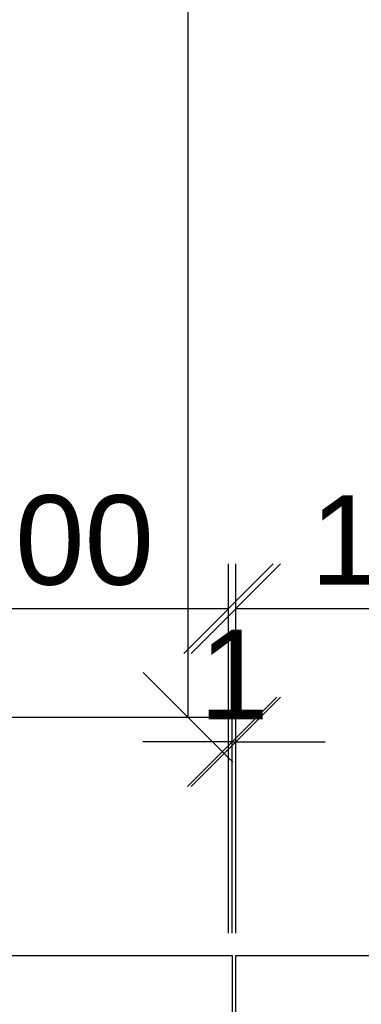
# Model space of a CAD drawing. Header units: millimetres. Extents: x 2008 to 593522, y -10016 to 93699.
# Tile 98 of 102: x 310438 to 311394, y 36725 to 39475. Entities that reach past the tile are written whole.
import ezdxf

# ---------------------------------------------------------------- set-up
doc = ezdxf.new("R2010")
doc.units = ezdxf.units.MM
doc.styles.get("Standard").update_dxf_attribs({"font": 'arial.ttf'})
doc.dimstyles.new('ISO-25', dxfattribs={"dimtxt": 2.5, "dimasz": 2.5, "dimexe": 1.25, "dimexo": 0.625, "dimtad": 1, "dimtxsty": 'Standard', "dimcen": 2.5, "dimadec": 0, "dimazin": 0, "dimtfac": 1, "dimtmove": 0, "dimatfit": 3, "dimfxl": 1, "dimarcsym": 0})

# ---------------------------------------------------------------- blocks, each defined once
blk = doc.blocks.new('_Oblique')
at = {"color": 0, "linetype": 'ByBlock', "lineweight": -2}
blk.add_line((-0.5, -0.5), (0.5, 0.5), dxfattribs=at)
blk = doc.blocks.new('*D34')
at = {"color": 0, "lineweight": -2, "transparency": 16777216}
for p, q in [((36268.992, 10065.323), (36268.992, 10075.633)), ((36278.992, 10065.323), (36278.992, 10075.633)), ((36268.992, 10074.383), (36278.992, 10074.383))]:
    blk.add_line(p, q, dxfattribs=at)
at = {"layer": 'Defpoints', "color": 0, "transparency": 16777216}
for p in [(36278.992, 10074.383), (36268.992, 10064.698), (36278.992, 10064.698)]:
    blk.add_point(p, dxfattribs=at)
at = {"color": 0, "lineweight": -2, "transparency": 16777216, "xscale": 2.5, "yscale": 2.5, "zscale": 2.5, "rotation": 180}
blk.add_blockref('_Oblique', (36268.992, 10074.383), dxfattribs=at)
at = {"color": 0, "lineweight": -2, "transparency": 16777216, "xscale": 2.5, "yscale": 2.5, "zscale": 2.5}
blk.add_blockref('_Oblique', (36278.992, 10074.383), dxfattribs=at)
at = {"color": 0, "lineweight": 30, "transparency": 16777216, "insert": (36273.992, 10076.284), "char_height": 2.5, "attachment_point": 5}
blk.add_mtext('100', dxfattribs=at)
blk = doc.blocks.new('*D134')
at = {"color": 0, "lineweight": -2, "transparency": 16777216}
for p, q in [((36266.134, 10118.148), (36279.107, 10118.148)), ((36277.857, 10071.348), (36277.857, 10118.148)), ((36266.134, 10071.348), (36279.107, 10071.348))]:
    blk.add_line(p, q, dxfattribs=at)
at = {"layer": 'Defpoints', "color": 0, "transparency": 16777216}
for p in [(36265.509, 10118.148), (36277.857, 10118.148), (36265.509, 10071.348)]:
    blk.add_point(p, dxfattribs=at)
at = {"color": 0, "lineweight": -2, "transparency": 16777216, "xscale": 2.5, "yscale": 2.5, "zscale": 2.5}
for p, rotation in [((36277.857, 10118.148), 90), ((36277.857, 10071.348), 270)]:
    blk.add_blockref('_Oblique', p, dxfattribs=dict(at, rotation=rotation))
at = {"color": 0, "lineweight": 30, "transparency": 16777216, "insert": (36275.956, 10094.748), "char_height": 2.5, "attachment_point": 5, "rotation": 90}
blk.add_mtext('468', dxfattribs=at)
blk = doc.blocks.new('*D132')
at = {"color": 0, "lineweight": -2, "transparency": 16777216}
for p, q in [((36279.092, 10065.323), (36279.092, 10071.912)), ((36279.192, 10065.323), (36279.192, 10071.912)), ((36279.092, 10070.662), (36276.592, 10070.662)), ((36279.092, 10070.662), (36279.192, 10070.662)), ((36279.192, 10070.662), (36281.692, 10070.662))]:
    blk.add_line(p, q, dxfattribs=at)
at = {"layer": 'Defpoints', "color": 0, "transparency": 16777216}
for p in [(36279.192, 10070.662), (36279.092, 10064.698), (36279.192, 10064.698)]:
    blk.add_point(p, dxfattribs=at)
at = {"color": 0, "lineweight": -2, "transparency": 16777216, "xscale": 2.5, "yscale": 2.5, "zscale": 2.5}
blk.add_blockref('_Oblique', (36279.092, 10070.662), dxfattribs=at)
at = {"color": 0, "lineweight": -2, "transparency": 16777216, "xscale": 2.5, "yscale": 2.5, "zscale": 2.5, "rotation": 180}
blk.add_blockref('_Oblique', (36279.192, 10070.662), dxfattribs=at)
at = {"color": 0, "lineweight": 30, "transparency": 16777216, "insert": (36279.142, 10072.542), "char_height": 2.5, "attachment_point": 5}
blk.add_mtext('1', dxfattribs=at)
blk = doc.blocks.new('*D133')
at = {"color": 0, "lineweight": -2, "transparency": 16777216}
for p, q in [((36279.192, 10065.323), (36279.192, 10075.633)), ((36289.192, 10065.323), (36289.192, 10075.633)), ((36279.192, 10074.383), (36289.192, 10074.383))]:
    blk.add_line(p, q, dxfattribs=at)
at = {"layer": 'Defpoints', "color": 0, "transparency": 16777216}
for p in [(36289.192, 10074.383), (36279.192, 10064.698), (36289.192, 10064.698)]:
    blk.add_point(p, dxfattribs=at)
at = {"color": 0, "lineweight": -2, "transparency": 16777216, "xscale": 2.5, "yscale": 2.5, "zscale": 2.5, "rotation": 180}
blk.add_blockref('_Oblique', (36279.192, 10074.383), dxfattribs=at)
at = {"color": 0, "lineweight": -2, "transparency": 16777216, "xscale": 2.5, "yscale": 2.5, "zscale": 2.5}
blk.add_blockref('_Oblique', (36289.192, 10074.383), dxfattribs=at)
at = {"color": 0, "lineweight": 30, "transparency": 16777216, "insert": (36284.192, 10076.284), "char_height": 2.5, "attachment_point": 5}
blk.add_mtext('100', dxfattribs=at)
blk = doc.blocks.new('*D156')
at = {"color": 0, "lineweight": -2, "transparency": 16777216}
for p, q in [((36279.092, 10065.323), (36279.092, 10071.912)), ((36279.192, 10065.323), (36279.192, 10071.912)), ((36279.092, 10070.662), (36276.592, 10070.662)), ((36279.092, 10070.662), (36279.192, 10070.662)), ((36279.192, 10070.662), (36281.692, 10070.662))]:
    blk.add_line(p, q, dxfattribs=at)
at = {"layer": 'Defpoints', "color": 0, "transparency": 16777216}
for p in [(36279.192, 10070.662), (36279.092, 10064.698), (36279.192, 10064.698)]:
    blk.add_point(p, dxfattribs=at)
at = {"color": 0, "lineweight": -2, "transparency": 16777216, "xscale": 2.5, "yscale": 2.5, "zscale": 2.5}
blk.add_blockref('_Oblique', (36279.092, 10070.662), dxfattribs=at)
at = {"color": 0, "lineweight": -2, "transparency": 16777216, "xscale": 2.5, "yscale": 2.5, "zscale": 2.5, "rotation": 180}
blk.add_blockref('_Oblique', (36279.192, 10070.662), dxfattribs=at)
at = {"color": 0, "lineweight": 30, "transparency": 16777216, "insert": (36279.142, 10072.542), "char_height": 2.5, "attachment_point": 5}
blk.add_mtext('1', dxfattribs=at)
blk = doc.blocks.new('*D157')
at = {"color": 0, "lineweight": -2, "transparency": 16777216}
for p, q in [((36279.192, 10065.323), (36279.192, 10075.633)), ((36289.192, 10065.323), (36289.192, 10075.633)), ((36279.192, 10074.383), (36289.192, 10074.383))]:
    blk.add_line(p, q, dxfattribs=at)
at = {"layer": 'Defpoints', "color": 0, "transparency": 16777216}
for p in [(36289.192, 10074.383), (36279.192, 10064.698), (36289.192, 10064.698)]:
    blk.add_point(p, dxfattribs=at)
at = {"color": 0, "lineweight": -2, "transparency": 16777216, "xscale": 2.5, "yscale": 2.5, "zscale": 2.5, "rotation": 180}
blk.add_blockref('_Oblique', (36279.192, 10074.383), dxfattribs=at)
at = {"color": 0, "lineweight": -2, "transparency": 16777216, "xscale": 2.5, "yscale": 2.5, "zscale": 2.5}
blk.add_blockref('_Oblique', (36289.192, 10074.383), dxfattribs=at)
at = {"color": 0, "lineweight": 30, "transparency": 16777216, "insert": (36284.192, 10076.284), "char_height": 2.5, "attachment_point": 5}
blk.add_mtext('100', dxfattribs=at)
blk = doc.blocks.new('шшш')
at = {"lineweight": 30}
for points in [[(36269.092, 10064.698), (36279.092, 10064.698), (36279.092, 10020.498), (36269.092, 10020.498), (36269.092, 10064.698)], [(36279.192, 10064.698), (36289.192, 10064.698), (36289.192, 10020.498), (36279.192, 10020.498), (36279.192, 10064.698)]]:
    blk.add_lwpolyline(points, dxfattribs=at)
for base, p1, p2, angle, picture, middle in [((36277.857, 10118.148), (36265.509, 10071.348), (36265.509, 10118.148), 90, '*D134', (36275.956, 10094.748)), ((36278.992, 10074.383), (36268.992, 10064.698), (36278.992, 10064.698), 0, '*D34', (36273.992, 10076.284))]:
    dim = blk.add_linear_dim(base=base, p1=p1, p2=p2, angle=angle, dimstyle='ISO-25', dxfattribs=at)
    dim.commit()
    dim.dimension.update_dxf_attribs({"geometry": picture, "text_midpoint": middle})
for picture in ['*D133', '*D157']:
    dim = blk.add_linear_dim(base=(36289.192, 10074.383), p1=(36279.192, 10064.698), p2=(36289.192, 10064.698), dimstyle='ISO-25', dxfattribs=at)
    dim.commit()
    dim.dimension.update_dxf_attribs({"geometry": picture, "text_midpoint": (36284.192, 10076.284)})
for picture in ['*D132', '*D156']:
    dim = blk.add_linear_dim(base=(36279.192, 10070.662), p1=(36279.092, 10064.698), p2=(36279.192, 10064.698), dimstyle='ISO-25', dxfattribs=at)
    dim.commit()
    dim.dimension.update_dxf_attribs({"geometry": picture, "text_midpoint": (36279.142, 10070.662), "dimtype": 128})

msp = doc.modelspace()

# ---------------------------------------------------------------- block references
at = {"color": 0, "xscale": 100, "yscale": 100, "zscale": 100}
msp.add_blockref('шшш', (-3316876.5251, -969607.7997), dxfattribs=at)

doc.saveas('drawing.dxf')
